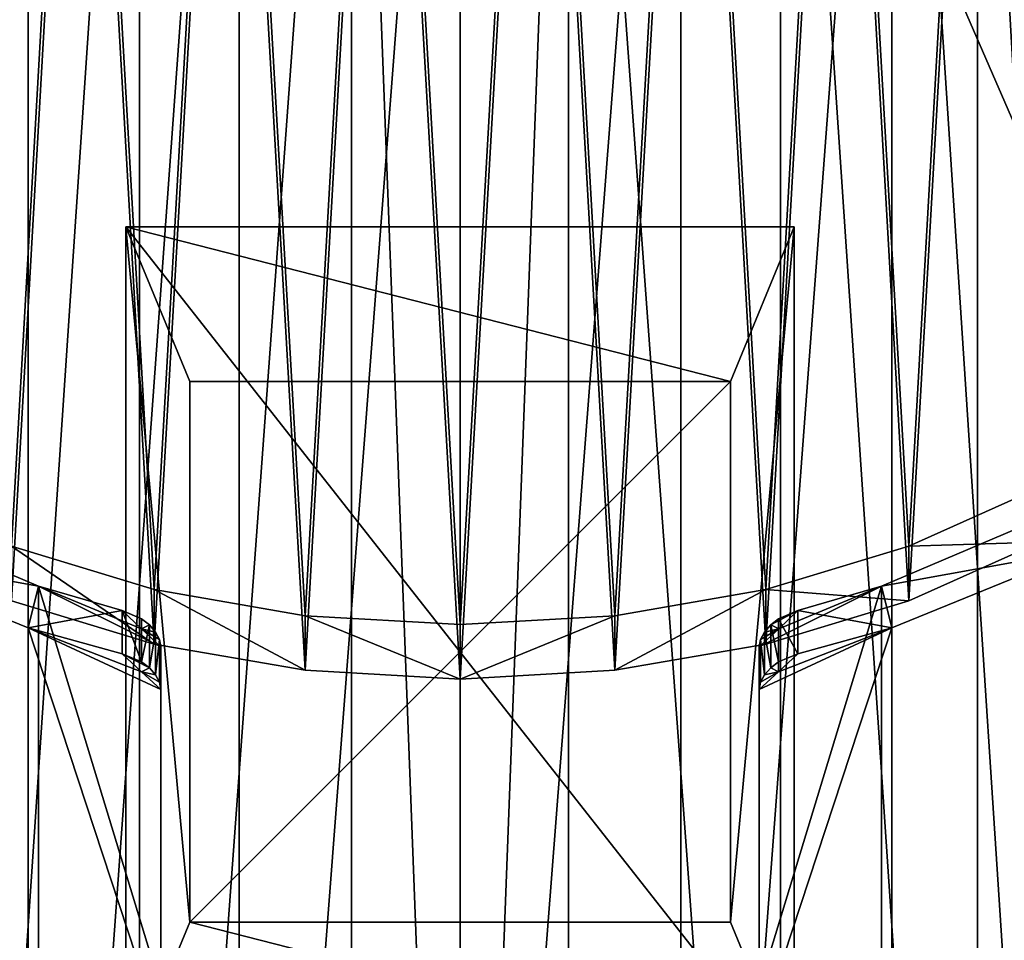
# Model space of a CAD drawing. Header units: millimetres. Extents: x 7 to 87, y 1 to 200.
# Tile 7 of 14: x 36 to 61, y 69 to 93. Entities that reach past the tile are written whole.
import ezdxf

# ---------------------------------------------------------------- set-up
doc = ezdxf.new("R2010")
doc.units = ezdxf.units.MM
doc.header["$LTSCALE"] = 25.4
doc.layers.get('0').update_dxf_attribs({"true_color": 0xff5454})

# ---------------------------------------------------------------- blocks, each defined once
blk = doc.blocks.new('MONO-DEEP-I-10458-10464.STL')
at = {"color": 250, "true_color": 0x262626}
mesh = blk.add_polyface(dxfattribs=at)
corners = [(76.23, 190.266, 177.341), (17.83, 56.066, 177.341), (17.83, 190.266, 177.341), (76.23, 56.066, 177.341)]
mesh.append_faces([[corners[k] for k in face] for face in [(0, 1, 2), (1, 0, 3)]], dxfattribs={"vtx0": -1, "color": 250})
mesh = blk.add_polyface(dxfattribs=at)
corners = [(76.23, 56.066, 178.141), (17.83, 190.266, 178.141), (17.83, 56.066, 178.141), (76.23, 190.266, 178.141)]
mesh.append_faces([[corners[k] for k in face] for face in [(0, 1, 2), (1, 0, 3)]], dxfattribs={"vtx0": -1, "color": 250})
mesh = blk.add_polyface(dxfattribs=at)
corners = [(41.312, 113.932, 76.435), (52.747, 113.932, 76.435), (47.03, 114.357, 76.01), (35.845, 112.675, 77.691), (44.219, 113.188, 77.178), (38.728, 112.334, 78.033), (30.866, 110.643, 79.724), (33.625, 110.664, 79.702), (29.15, 108.258, 82.108), (26.593, 107.923, 82.444), (25.51, 105.228, 85.138), (23.214, 104.634, 85.733), (22.876, 101.716, 88.651), (20.876, 100.92, 89.446), (21.372, 97.885, 92.481), (19.68, 96.944, 93.423), (21.068, 93.916, 96.451), (19.68, 92.879, 97.488), (21.978, 89.993, 100.374), (20.876, 88.902, 101.464), (24.059, 86.3, 104.067), (23.214, 85.188, 105.178), (27.214, 83.009, 107.357), (26.593, 81.9, 108.467), (31.295, 80.275, 110.091), (30.866, 79.179, 111.187), (36.113, 78.226, 112.141), (35.845, 77.147, 113.22), (38.28, 77.599, 112.768), (38.28, 76.476, 113.89), (49.841, 113.188, 77.178), (58.215, 112.675, 77.691), (55.332, 112.334, 78.033), (63.194, 110.643, 79.724), (60.434, 110.664, 79.702), (64.91, 108.258, 82.108), (67.466, 107.923, 82.444), (68.55, 105.228, 85.138), (70.846, 104.634, 85.733), (71.183, 101.716, 88.651), (73.184, 100.92, 89.446), (72.687, 97.885, 92.481), (74.379, 96.944, 93.423), (72.992, 93.916, 96.451), (74.379, 92.879, 97.488), (72.082, 89.993, 100.374), (73.184, 88.902, 101.464), (70.001, 86.3, 104.067), (70.846, 85.188, 105.178), (66.846, 83.009, 107.357), (67.466, 81.9, 108.467), (62.764, 80.275, 110.091), (63.194, 79.179, 111.187), (57.947, 78.226, 112.141), (58.215, 77.147, 113.22), (55.78, 77.599, 112.768), (55.78, 76.476, 113.89)]
mesh.append_faces([[corners[k] for k in face] for face in [(0, 1, 2), (28, 27, 29), (54, 55, 56)]], dxfattribs={"vtx0": -1, "color": 250})
mesh.append_faces([[corners[k] for k in face] for face in [(4, 3, 5), (5, 6, 7), (7, 6, 8), (8, 9, 10), (10, 11, 12), (12, 13, 14), (14, 15, 16), (16, 17, 18), (18, 19, 20), (20, 21, 22), (22, 23, 24), (24, 25, 26), (26, 27, 28), (1, 30, 31), (30, 1, 4), (31, 32, 33), (33, 35, 36), (36, 37, 38), (38, 39, 40), (40, 41, 42), (42, 43, 44), (44, 45, 46), (46, 47, 48), (48, 49, 50), (50, 51, 52), (52, 53, 54)]], dxfattribs={"vtx0": -1, "vtx1": -1, "color": 250})
mesh.append_faces([[corners[k] for k in face] for face in [(1, 3, 4)]], dxfattribs={"vtx0": -1, "vtx1": -1, "vtx2": -1, "color": 250})
mesh.append_faces([[corners[k] for k in face] for face in [(1, 0, 3), (5, 3, 6), (8, 6, 9), (10, 9, 11), (12, 11, 13), (14, 13, 15), (16, 15, 17), (18, 17, 19), (20, 19, 21), (22, 21, 23), (24, 23, 25), (26, 25, 27), (31, 30, 32), (33, 32, 34), (33, 34, 35), (36, 35, 37), (38, 37, 39), (40, 39, 41), (42, 41, 43), (44, 43, 45), (46, 45, 47), (48, 47, 49), (50, 49, 51), (52, 51, 53), (54, 53, 55)]], dxfattribs={"vtx0": -1, "vtx2": -1, "color": 250})
mesh = blk.add_polyface(dxfattribs=at)
corners = [(47.03, 114.357, 76.01), (41.312, 39.685, 2.189), (41.312, 113.932, 76.435), (47.03, 40.11, 1.764)]
mesh.append_faces([[corners[k] for k in face] for face in [(0, 1, 2), (1, 0, 3)]], dxfattribs={"vtx0": -1, "color": 250})
mesh = blk.add_polyface(dxfattribs=at)
corners = [(52.747, 113.932, 76.435), (47.03, 40.11, 1.764), (47.03, 114.357, 76.01), (52.747, 39.685, 2.189)]
mesh.append_faces([[corners[k] for k in face] for face in [(0, 1, 2), (1, 0, 3)]], dxfattribs={"vtx0": -1, "color": 250})
mesh = blk.add_polyface(dxfattribs=at)
corners = [(41.312, 113.932, 76.435), (35.845, 38.429, 3.445), (35.845, 112.675, 77.691), (41.312, 39.685, 2.189)]
mesh.append_faces([[corners[k] for k in face] for face in [(0, 1, 2), (1, 0, 3)]], dxfattribs={"vtx0": -1, "color": 250})
mesh = blk.add_polyface(dxfattribs=at)
corners = [(58.215, 112.675, 77.691), (52.747, 39.685, 2.189), (52.747, 113.932, 76.435), (58.215, 38.429, 3.445)]
mesh.append_faces([[corners[k] for k in face] for face in [(0, 1, 2), (1, 0, 3)]], dxfattribs={"vtx0": -1, "color": 250})
mesh = blk.add_polyface(dxfattribs=at)
corners = [(44.219, 113.188, 77.178), (38.728, 38.087, 3.787), (44.219, 38.942, 2.932), (38.728, 112.334, 78.033)]
mesh.append_faces([[corners[k] for k in face] for face in [(0, 1, 2), (1, 0, 3)]], dxfattribs={"vtx0": -1, "color": 250})
mesh = blk.add_polyface(dxfattribs=at)
corners = [(44.219, 113.188, 77.178), (47.03, 39.05, 2.824), (49.841, 113.188, 77.178)]
mesh.append_faces([[corners[k] for k in face] for face in [(0, 1, 2)]], dxfattribs={"color": 250})
mesh = blk.add_polyface(dxfattribs=at)
corners = [(44.219, 113.188, 77.178), (44.219, 38.942, 2.932), (47.03, 39.05, 2.824)]
mesh.append_faces([[corners[k] for k in face] for face in [(0, 1, 2)]], dxfattribs={"color": 250})
mesh = blk.add_polyface(dxfattribs=at)
corners = [(49.841, 113.188, 77.178), (47.03, 39.05, 2.824), (49.841, 38.942, 2.932)]
mesh.append_faces([[corners[k] for k in face] for face in [(0, 1, 2)]], dxfattribs={"color": 250})
mesh = blk.add_polyface(dxfattribs=at)
corners = [(55.332, 38.087, 3.787), (49.841, 113.188, 77.178), (49.841, 38.942, 2.932), (55.332, 112.334, 78.033)]
mesh.append_faces([[corners[k] for k in face] for face in [(0, 1, 2), (1, 0, 3)]], dxfattribs={"vtx0": -1, "color": 250})
at = {"color": 18, "true_color": 0x000000}
mesh = blk.add_polyface(dxfattribs=at)
corners = [(22.212, 92.78, 97.586), (22.535, 98.447, 91.919), (22.05, 95.623, 94.744), (23.017, 89.993, 100.374), (23.654, 101.18, 89.187), (24.444, 87.333, 103.034), (25.379, 103.75, 86.617), (26.455, 84.869, 105.497), (27.665, 106.091, 84.275), (29, 82.665, 107.701), (30.452, 108.143, 82.223), (32.011, 80.779, 109.588), (33.668, 109.852, 80.514), (35.412, 79.258, 111.108), (37.231, 111.174, 79.192), (39.113, 78.143, 112.223), (41.047, 112.075, 78.291), (43.02, 77.462, 112.904), (45.018, 112.531, 77.835), (47.03, 77.233, 113.133), (49.042, 112.531, 77.835), (51.04, 77.462, 112.904), (53.013, 112.075, 78.291), (54.947, 78.143, 112.223), (56.829, 111.174, 79.192), (58.648, 79.258, 111.108), (60.391, 109.852, 80.514), (62.048, 80.779, 109.588), (63.608, 108.143, 82.223), (65.06, 82.665, 107.701), (66.395, 106.091, 84.275), (67.604, 84.869, 105.497), (68.68, 103.75, 86.617), (69.616, 87.333, 103.034), (70.405, 101.18, 89.187), (71.043, 89.993, 100.374), (71.525, 98.447, 91.919), (71.848, 92.78, 97.586), (72.01, 95.623, 94.744)]
mesh.append_faces([[corners[k] for k in face] for face in [(0, 1, 2), (36, 37, 38)]], dxfattribs={"vtx0": -1, "color": 18})
mesh.append_faces([[corners[k] for k in face] for face in [(1, 3, 4), (4, 5, 6), (6, 7, 8), (8, 9, 10), (10, 11, 12), (12, 13, 14), (14, 15, 16), (16, 17, 18), (18, 19, 20), (20, 21, 22), (22, 23, 24), (24, 25, 26), (26, 27, 28), (28, 29, 30), (30, 31, 32), (32, 33, 34), (34, 35, 36)]], dxfattribs={"vtx0": -1, "vtx1": -1, "color": 18})
mesh.append_faces([[corners[k] for k in face] for face in [(1, 0, 3), (4, 3, 5), (6, 5, 7), (8, 7, 9), (10, 9, 11), (12, 11, 13), (14, 13, 15), (16, 15, 17), (18, 17, 19), (20, 19, 21), (22, 21, 23), (24, 23, 25), (26, 25, 27), (28, 27, 29), (30, 29, 31), (32, 31, 33), (34, 33, 35), (36, 35, 37)]], dxfattribs={"vtx0": -1, "vtx2": -1, "color": 18})
at = {"color": 250, "true_color": 0x262626}
mesh = blk.add_polyface(dxfattribs=at)
corners = [(30.866, 36.397, 5.478), (35.845, 112.675, 77.691), (35.845, 38.429, 3.445), (30.866, 110.643, 79.724)]
mesh.append_faces([[corners[k] for k in face] for face in [(0, 1, 2), (1, 0, 3)]], dxfattribs={"vtx0": -1, "color": 250})
mesh = blk.add_polyface(dxfattribs=at)
corners = [(58.215, 112.675, 77.691), (63.194, 36.397, 5.478), (58.215, 38.429, 3.445), (63.194, 110.643, 79.724)]
mesh.append_faces([[corners[k] for k in face] for face in [(0, 1, 2), (1, 0, 3)]], dxfattribs={"vtx0": -1, "color": 250})
mesh = blk.add_polyface(dxfattribs=at)
corners = [(38.728, 112.334, 78.033), (33.625, 36.418, 5.456), (38.728, 38.087, 3.787), (33.625, 110.664, 79.702)]
mesh.append_faces([[corners[k] for k in face] for face in [(0, 1, 2), (1, 0, 3)]], dxfattribs={"vtx0": -1, "color": 250})
mesh = blk.add_polyface(dxfattribs=at)
corners = [(60.434, 36.418, 5.456), (55.332, 112.334, 78.033), (55.332, 38.087, 3.787), (60.434, 110.664, 79.702)]
mesh.append_faces([[corners[k] for k in face] for face in [(0, 1, 2), (1, 0, 3)]], dxfattribs={"vtx0": -1, "color": 250})
at = {"color": 18, "true_color": 0x000000}
mesh = blk.add_polyface(dxfattribs=at)
corners = [(22.535, 97.033, 90.505), (22.212, 91.366, 96.172), (22.05, 94.209, 93.329), (23.017, 88.579, 98.959), (23.654, 99.765, 87.773), (24.444, 85.919, 101.619), (25.379, 102.336, 85.202), (26.455, 83.455, 104.083), (27.665, 104.677, 82.861), (29, 81.251, 106.287), (30.452, 106.729, 80.809), (32.011, 79.365, 108.173), (33.668, 108.438, 79.1), (35.412, 77.844, 109.694), (37.231, 109.76, 77.778), (39.113, 76.729, 110.809), (41.047, 110.661, 76.877), (43.02, 76.048, 111.49), (45.018, 111.117, 76.421), (47.03, 75.819, 111.719), (49.042, 111.117, 76.421), (51.04, 76.048, 111.49), (53.013, 110.661, 76.877), (54.947, 76.729, 110.809), (56.829, 109.76, 77.778), (58.648, 77.844, 109.694), (60.391, 108.438, 79.1), (62.048, 79.365, 108.173), (63.608, 106.729, 80.809), (65.06, 81.251, 106.287), (66.395, 104.677, 82.861), (67.604, 83.455, 104.083), (68.68, 102.336, 85.202), (69.616, 85.919, 101.619), (70.405, 99.765, 87.773), (71.043, 88.579, 98.959), (71.525, 97.033, 90.505), (71.848, 91.366, 96.172), (72.01, 94.209, 93.329)]
mesh.append_faces([[corners[k] for k in face] for face in [(0, 1, 2), (37, 36, 38)]], dxfattribs={"vtx0": -1, "color": 18})
mesh.append_faces([[corners[k] for k in face] for face in [(1, 0, 3), (3, 4, 5), (5, 6, 7), (7, 8, 9), (9, 10, 11), (11, 12, 13), (13, 14, 15), (15, 16, 17), (17, 18, 19), (19, 20, 21), (21, 22, 23), (23, 24, 25), (25, 26, 27), (27, 28, 29), (29, 30, 31), (31, 32, 33), (33, 34, 35), (35, 36, 37)]], dxfattribs={"vtx0": -1, "vtx1": -1, "color": 18})
mesh.append_faces([[corners[k] for k in face] for face in [(3, 0, 4), (5, 4, 6), (7, 6, 8), (9, 8, 10), (11, 10, 12), (13, 12, 14), (15, 14, 16), (17, 16, 18), (19, 18, 20), (21, 20, 22), (23, 22, 24), (25, 24, 26), (27, 26, 28), (29, 28, 30), (31, 30, 32), (33, 32, 34), (35, 34, 36)]], dxfattribs={"vtx0": -1, "vtx2": -1, "color": 18})
at = {"color": 250, "true_color": 0x262626}
mesh = blk.add_polyface(dxfattribs=at)
corners = [(64.91, 108.258, 82.108), (60.434, 36.418, 5.456), (64.91, 34.012, 7.862), (60.434, 110.664, 79.702)]
mesh.append_faces([[corners[k] for k in face] for face in [(0, 1, 2), (1, 0, 3)]], dxfattribs={"vtx0": -1, "color": 250})
at = {"color": 18, "true_color": 0x000000}
mesh = blk.add_polyface(dxfattribs=at)
corners = [(55.68, 65.526, 174.441), (38.38, 87.526, 174.441), (38.38, 65.526, 174.441), (55.68, 87.526, 174.441)]
mesh.append_faces([[corners[k] for k in face] for face in [(0, 1, 2), (1, 0, 3)]], dxfattribs={"vtx0": -1, "color": 18})
mesh = blk.add_polyface(dxfattribs=at)
corners = [(38.38, 87.526, 156.041), (54.03, 83.526, 115.441), (40.03, 83.526, 115.441), (55.68, 87.526, 156.041)]
mesh.append_faces([[corners[k] for k in face] for face in [(0, 1, 2), (1, 0, 3)]], dxfattribs={"vtx0": -1, "color": 18})
mesh = blk.add_polyface(dxfattribs=at)
corners = [(38.38, 87.526, 174.441), (55.68, 87.526, 156.041), (38.38, 87.526, 156.041), (55.68, 87.526, 174.441)]
mesh.append_faces([[corners[k] for k in face] for face in [(0, 1, 2), (1, 0, 3)]], dxfattribs={"vtx0": -1, "color": 18})
mesh = blk.add_polyface(dxfattribs=at)
corners = [(38.38, 87.526, 156.041), (40.03, 69.526, 115.441), (38.38, 65.526, 156.041), (40.03, 83.526, 115.441)]
mesh.append_faces([[corners[k] for k in face] for face in [(0, 1, 2), (1, 0, 3)]], dxfattribs={"vtx0": -1, "color": 18})
mesh = blk.add_polyface(dxfattribs=at)
corners = [(38.38, 87.526, 174.441), (38.38, 65.526, 156.041), (38.38, 65.526, 174.441), (38.38, 87.526, 156.041)]
mesh.append_faces([[corners[k] for k in face] for face in [(0, 1, 2), (1, 0, 3)]], dxfattribs={"vtx0": -1, "color": 18})
mesh = blk.add_polyface(dxfattribs=at)
corners = [(54.03, 69.526, 115.441), (55.68, 87.526, 156.041), (55.68, 65.526, 156.041), (54.03, 83.526, 115.441)]
mesh.append_faces([[corners[k] for k in face] for face in [(0, 1, 2), (1, 0, 3)]], dxfattribs={"vtx0": -1, "color": 18})
mesh = blk.add_polyface(dxfattribs=at)
corners = [(55.68, 87.526, 156.041), (55.68, 65.526, 174.441), (55.68, 65.526, 156.041), (55.68, 87.526, 174.441)]
mesh.append_faces([[corners[k] for k in face] for face in [(0, 1, 2), (1, 0, 3)]], dxfattribs={"vtx0": -1, "color": 18})
mesh = blk.add_polyface(dxfattribs=at)
corners = [(54.03, 83.526, 97.441), (40.03, 69.526, 97.441), (40.03, 83.526, 97.441), (54.03, 69.526, 97.441)]
mesh.append_faces([[corners[k] for k in face] for face in [(0, 1, 2), (1, 0, 3)]], dxfattribs={"vtx0": -1, "color": 18})
mesh = blk.add_polyface(dxfattribs=at)
corners = [(40.03, 83.526, 115.441), (54.03, 83.526, 97.441), (40.03, 83.526, 97.441), (54.03, 83.526, 115.441)]
mesh.append_faces([[corners[k] for k in face] for face in [(0, 1, 2), (1, 0, 3)]], dxfattribs={"vtx0": -1, "color": 18})
mesh = blk.add_polyface(dxfattribs=at)
corners = [(40.03, 83.526, 115.441), (40.03, 69.526, 97.441), (40.03, 69.526, 115.441), (40.03, 83.526, 97.441)]
mesh.append_faces([[corners[k] for k in face] for face in [(0, 1, 2), (1, 0, 3)]], dxfattribs={"vtx0": -1, "color": 18})
mesh = blk.add_polyface(dxfattribs=at)
corners = [(54.03, 83.526, 97.441), (54.03, 69.526, 115.441), (54.03, 69.526, 97.441), (54.03, 83.526, 115.441)]
mesh.append_faces([[corners[k] for k in face] for face in [(0, 1, 2), (1, 0, 3)]], dxfattribs={"vtx0": -1, "color": 18})
mesh = blk.add_polyface(dxfattribs=at)
corners = [(62.048, 79.365, 108.173), (58.648, 79.258, 111.108), (58.648, 77.844, 109.694), (62.048, 80.779, 109.588)]
mesh.append_faces([[corners[k] for k in face] for face in [(0, 1, 2), (1, 0, 3)]], dxfattribs={"vtx0": -1, "color": 18})
at = {"color": 250, "true_color": 0x262626}
mesh = blk.add_polyface(dxfattribs=at)
corners = [(31.295, 80.275, 110.091), (36.113, 3.979, 37.895), (31.295, 6.029, 35.845), (36.113, 78.226, 112.141)]
mesh.append_faces([[corners[k] for k in face] for face in [(0, 1, 2), (1, 0, 3)]], dxfattribs={"vtx0": -1, "color": 250})
mesh = blk.add_polyface(dxfattribs=at)
corners = [(57.947, 3.979, 37.895), (62.764, 80.275, 110.091), (62.764, 6.029, 35.845), (57.947, 78.226, 112.141)]
mesh.append_faces([[corners[k] for k in face] for face in [(0, 1, 2), (1, 0, 3)]], dxfattribs={"vtx0": -1, "color": 250})
mesh = blk.add_polyface(dxfattribs=at)
corners = [(35.845, 2.901, 38.973), (30.866, 79.179, 111.187), (30.866, 4.933, 36.941), (35.845, 77.147, 113.22)]
mesh.append_faces([[corners[k] for k in face] for face in [(0, 1, 2), (1, 0, 3)]], dxfattribs={"vtx0": -1, "color": 250})
at = {"color": 18, "true_color": 0x000000}
mesh = blk.add_polyface(dxfattribs=at)
corners = [(39.113, 76.729, 110.809), (35.412, 79.258, 111.108), (35.412, 77.844, 109.694), (39.113, 78.143, 112.223)]
mesh.append_faces([[corners[k] for k in face] for face in [(0, 1, 2), (1, 0, 3)]], dxfattribs={"vtx0": -1, "color": 18})
mesh = blk.add_polyface(dxfattribs=at)
corners = [(58.648, 77.844, 109.694), (54.947, 78.143, 112.223), (54.947, 76.729, 110.809), (58.648, 79.258, 111.108)]
mesh.append_faces([[corners[k] for k in face] for face in [(0, 1, 2), (1, 0, 3)]], dxfattribs={"vtx0": -1, "color": 18})
at = {"color": 250, "true_color": 0x262626}
mesh = blk.add_polyface(dxfattribs=at)
corners = [(63.194, 79.179, 111.187), (58.215, 2.901, 38.973), (63.194, 4.933, 36.941), (58.215, 77.147, 113.22)]
mesh.append_faces([[corners[k] for k in face] for face in [(0, 1, 2), (1, 0, 3)]], dxfattribs={"vtx0": -1, "color": 250})
mesh = blk.add_polyface(dxfattribs=at)
corners = [(38.28, 77.599, 112.768), (38.778, 77.123, 112.536), (36.113, 78.226, 112.141)]
mesh.append_faces([[corners[k] for k in face] for face in [(0, 1, 2)]], dxfattribs={"color": 250})
mesh = blk.add_polyface(dxfattribs=at)
corners = [(38.778, 77.123, 112.536), (39.28, 76.655, 112.297), (36.113, 78.226, 112.141)]
mesh.append_faces([[corners[k] for k in face] for face in [(0, 1, 2)]], dxfattribs={"color": 250})
mesh = blk.add_polyface(dxfattribs=at)
corners = [(36.113, 78.226, 112.141), (39.28, 67.816, 103.459), (36.113, 3.979, 37.895), (39.28, 76.655, 112.297)]
mesh.append_faces([[corners[k] for k in face] for face in [(0, 1, 2), (1, 0, 3)]], dxfattribs={"vtx0": -1, "color": 250})
at = {"color": 18, "true_color": 0x000000}
mesh = blk.add_polyface(dxfattribs=at)
corners = [(43.02, 76.048, 111.49), (39.113, 78.143, 112.223), (39.113, 76.729, 110.809), (43.02, 77.462, 112.904)]
mesh.append_faces([[corners[k] for k in face] for face in [(0, 1, 2), (1, 0, 3)]], dxfattribs={"vtx0": -1, "color": 18})
mesh = blk.add_polyface(dxfattribs=at)
corners = [(54.947, 78.143, 112.223), (51.04, 76.048, 111.49), (54.947, 76.729, 110.809), (51.04, 77.462, 112.904)]
mesh.append_faces([[corners[k] for k in face] for face in [(0, 1, 2), (1, 0, 3)]], dxfattribs={"vtx0": -1, "color": 18})
at = {"color": 250, "true_color": 0x262626}
mesh = blk.add_polyface(dxfattribs=at)
corners = [(54.78, 67.816, 103.459), (57.947, 78.226, 112.141), (57.947, 3.979, 37.895), (54.78, 76.655, 112.297)]
mesh.append_faces([[corners[k] for k in face] for face in [(0, 1, 2), (1, 0, 3)]], dxfattribs={"vtx0": -1, "color": 250})
mesh = blk.add_polyface(dxfattribs=at)
corners = [(55.282, 77.123, 112.536), (57.947, 78.226, 112.141), (54.78, 76.655, 112.297)]
mesh.append_faces([[corners[k] for k in face] for face in [(0, 1, 2)]], dxfattribs={"color": 250})
mesh = blk.add_polyface(dxfattribs=at)
corners = [(55.78, 77.599, 112.768), (57.947, 78.226, 112.141), (55.282, 77.123, 112.536)]
mesh.append_faces([[corners[k] for k in face] for face in [(0, 1, 2)]], dxfattribs={"color": 250})
mesh = blk.add_polyface(dxfattribs=at)
corners = [(38.78, 77.382, 112.795), (38.778, 77.123, 112.536), (38.28, 77.599, 112.768)]
mesh.append_faces([[corners[k] for k in face] for face in [(0, 1, 2)]], dxfattribs={"color": 250})
mesh = blk.add_polyface(dxfattribs=at)
corners = [(38.78, 76.267, 113.91), (38.28, 77.599, 112.768), (38.28, 76.476, 113.89), (38.78, 77.382, 112.795)]
mesh.append_faces([[corners[k] for k in face] for face in [(0, 1, 2), (1, 0, 3)]], dxfattribs={"vtx0": -1, "color": 250})
mesh = blk.add_polyface(dxfattribs=at)
corners = [(55.78, 77.599, 112.768), (55.282, 77.123, 112.536), (55.074, 77.222, 112.732)]
mesh.append_faces([[corners[k] for k in face] for face in [(0, 1, 2)]], dxfattribs={"color": 250})
mesh = blk.add_polyface(dxfattribs=at)
corners = [(55.28, 77.382, 112.795), (55.78, 77.599, 112.768), (55.074, 77.222, 112.732)]
mesh.append_faces([[corners[k] for k in face] for face in [(0, 1, 2)]], dxfattribs={"color": 250})
mesh = blk.add_polyface(dxfattribs=at)
corners = [(55.78, 76.476, 113.89), (55.28, 77.382, 112.795), (55.28, 76.267, 113.91), (55.78, 77.599, 112.768)]
mesh.append_faces([[corners[k] for k in face] for face in [(0, 1, 2), (1, 0, 3)]], dxfattribs={"vtx0": -1, "color": 250})
mesh = blk.add_polyface(dxfattribs=at)
corners = [(38.78, 77.382, 112.795), (38.986, 77.222, 112.732), (38.778, 77.123, 112.536)]
mesh.append_faces([[corners[k] for k in face] for face in [(0, 1, 2)]], dxfattribs={"color": 250})
mesh = blk.add_polyface(dxfattribs=at)
corners = [(38.986, 77.222, 112.732), (38.78, 76.267, 113.91), (38.986, 76.11, 113.844), (38.78, 77.382, 112.795)]
mesh.append_faces([[corners[k] for k in face] for face in [(0, 1, 2), (1, 0, 3)]], dxfattribs={"vtx0": -1, "color": 250})
at = {"color": 18, "true_color": 0x000000}
mesh = blk.add_polyface(dxfattribs=at)
corners = [(47.03, 75.819, 111.719), (43.02, 77.462, 112.904), (43.02, 76.048, 111.49), (47.03, 77.233, 113.133)]
mesh.append_faces([[corners[k] for k in face] for face in [(0, 1, 2), (1, 0, 3)]], dxfattribs={"vtx0": -1, "color": 18})
mesh = blk.add_polyface(dxfattribs=at)
corners = [(51.04, 77.462, 112.904), (47.03, 75.819, 111.719), (51.04, 76.048, 111.49), (47.03, 77.233, 113.133)]
mesh.append_faces([[corners[k] for k in face] for face in [(0, 1, 2), (1, 0, 3)]], dxfattribs={"vtx0": -1, "color": 18})
at = {"color": 250, "true_color": 0x262626}
mesh = blk.add_polyface(dxfattribs=at)
corners = [(55.28, 76.267, 113.91), (55.074, 77.222, 112.732), (55.074, 76.11, 113.844), (55.28, 77.382, 112.795)]
mesh.append_faces([[corners[k] for k in face] for face in [(0, 1, 2), (1, 0, 3)]], dxfattribs={"vtx0": -1, "color": 250})
mesh = blk.add_polyface(dxfattribs=at)
corners = [(38.28, 76.476, 113.89), (35.845, 77.147, 113.22), (38.778, 76.008, 113.651)]
mesh.append_faces([[corners[k] for k in face] for face in [(0, 1, 2)]], dxfattribs={"color": 250})
mesh = blk.add_polyface(dxfattribs=at)
corners = [(38.778, 76.008, 113.651), (35.845, 77.147, 113.22), (39.28, 75.547, 113.406)]
mesh.append_faces([[corners[k] for k in face] for face in [(0, 1, 2)]], dxfattribs={"color": 250})
mesh = blk.add_polyface(dxfattribs=at)
corners = [(39.28, 66.708, 104.567), (35.845, 77.147, 113.22), (35.845, 2.901, 38.973), (39.28, 75.547, 113.406)]
mesh.append_faces([[corners[k] for k in face] for face in [(0, 1, 2), (1, 0, 3)]], dxfattribs={"vtx0": -1, "color": 250})
mesh = blk.add_polyface(dxfattribs=at)
corners = [(38.778, 77.123, 112.536), (39.146, 77.038, 112.621), (39.245, 76.847, 112.474), (38.986, 77.222, 112.732)]
mesh.append_faces([[corners[k] for k in face] for face in [(0, 1, 2), (1, 0, 3)]], dxfattribs={"vtx0": -1, "color": 250})
mesh = blk.add_polyface(dxfattribs=at)
corners = [(38.778, 77.123, 112.536), (39.245, 76.847, 112.474), (39.28, 76.655, 112.297)]
mesh.append_faces([[corners[k] for k in face] for face in [(0, 1, 2)]], dxfattribs={"color": 250})
mesh = blk.add_polyface(dxfattribs=at)
corners = [(39.146, 77.038, 112.621), (38.986, 76.11, 113.844), (39.146, 75.928, 113.731), (38.986, 77.222, 112.732)]
mesh.append_faces([[corners[k] for k in face] for face in [(0, 1, 2), (1, 0, 3)]], dxfattribs={"vtx0": -1, "color": 250})
mesh = blk.add_polyface(dxfattribs=at)
corners = [(39.245, 76.847, 112.474), (39.146, 75.928, 113.731), (39.246, 75.737, 113.582), (39.146, 77.038, 112.621)]
mesh.append_faces([[corners[k] for k in face] for face in [(0, 1, 2), (1, 0, 3)]], dxfattribs={"vtx0": -1, "color": 250})
mesh = blk.add_polyface(dxfattribs=at)
corners = [(58.215, 77.147, 113.22), (54.78, 66.708, 104.567), (58.215, 2.901, 38.973), (54.78, 75.547, 113.406)]
mesh.append_faces([[corners[k] for k in face] for face in [(0, 1, 2), (1, 0, 3)]], dxfattribs={"vtx0": -1, "color": 250})
mesh = blk.add_polyface(dxfattribs=at)
corners = [(55.281, 76.008, 113.651), (54.78, 75.547, 113.406), (58.215, 77.147, 113.22)]
mesh.append_faces([[corners[k] for k in face] for face in [(0, 1, 2)]], dxfattribs={"color": 250})
mesh = blk.add_polyface(dxfattribs=at)
corners = [(55.282, 77.123, 112.536), (54.78, 76.655, 112.297), (54.814, 76.846, 112.473)]
mesh.append_faces([[corners[k] for k in face] for face in [(0, 1, 2)]], dxfattribs={"color": 250})
mesh = blk.add_polyface(dxfattribs=at)
corners = [(54.914, 77.038, 112.621), (55.282, 77.123, 112.536), (54.814, 76.846, 112.473), (55.074, 77.222, 112.732)]
mesh.append_faces([[corners[k] for k in face] for face in [(0, 1, 2), (1, 0, 3)]], dxfattribs={"vtx0": -1, "color": 250})
mesh = blk.add_polyface(dxfattribs=at)
corners = [(54.914, 75.928, 113.731), (54.814, 76.846, 112.473), (54.814, 75.738, 113.583), (54.914, 77.038, 112.621)]
mesh.append_faces([[corners[k] for k in face] for face in [(0, 1, 2), (1, 0, 3)]], dxfattribs={"vtx0": -1, "color": 250})
mesh = blk.add_polyface(dxfattribs=at)
corners = [(55.074, 76.11, 113.844), (54.914, 77.038, 112.621), (54.914, 75.928, 113.731), (55.074, 77.222, 112.732)]
mesh.append_faces([[corners[k] for k in face] for face in [(0, 1, 2), (1, 0, 3)]], dxfattribs={"vtx0": -1, "color": 250})
mesh = blk.add_polyface(dxfattribs=at)
corners = [(55.78, 76.476, 113.89), (55.281, 76.008, 113.651), (58.215, 77.147, 113.22)]
mesh.append_faces([[corners[k] for k in face] for face in [(0, 1, 2)]], dxfattribs={"color": 250})
mesh = blk.add_polyface(dxfattribs=at)
corners = [(39.28, 76.655, 112.297), (39.246, 75.737, 113.582), (39.28, 75.547, 113.406), (39.245, 76.847, 112.474)]
mesh.append_faces([[corners[k] for k in face] for face in [(0, 1, 2), (1, 0, 3)]], dxfattribs={"vtx0": -1, "color": 250})
mesh = blk.add_polyface(dxfattribs=at)
corners = [(54.814, 75.738, 113.583), (54.78, 76.655, 112.297), (54.78, 75.547, 113.406), (54.814, 76.846, 112.473)]
mesh.append_faces([[corners[k] for k in face] for face in [(0, 1, 2), (1, 0, 3)]], dxfattribs={"vtx0": -1, "color": 250})
mesh = blk.add_polyface(dxfattribs=at)
corners = [(39.28, 67.816, 103.459), (39.28, 75.547, 113.406), (39.28, 66.708, 104.567), (39.28, 76.655, 112.297)]
mesh.append_faces([[corners[k] for k in face] for face in [(0, 1, 2), (1, 0, 3)]], dxfattribs={"vtx0": -1, "color": 250})
mesh = blk.add_polyface(dxfattribs=at)
corners = [(54.78, 75.547, 113.406), (54.78, 67.816, 103.459), (54.78, 66.708, 104.567), (54.78, 76.655, 112.297)]
mesh.append_faces([[corners[k] for k in face] for face in [(0, 1, 2), (1, 0, 3)]], dxfattribs={"vtx0": -1, "color": 250})
mesh = blk.add_polyface(dxfattribs=at)
corners = [(38.78, 76.267, 113.91), (38.28, 76.476, 113.89), (38.986, 76.11, 113.844)]
mesh.append_faces([[corners[k] for k in face] for face in [(0, 1, 2)]], dxfattribs={"color": 250})
mesh = blk.add_polyface(dxfattribs=at)
corners = [(38.986, 76.11, 113.844), (38.28, 76.476, 113.89), (38.778, 76.008, 113.651)]
mesh.append_faces([[corners[k] for k in face] for face in [(0, 1, 2)]], dxfattribs={"color": 250})
mesh = blk.add_polyface(dxfattribs=at)
corners = [(55.28, 76.267, 113.91), (55.074, 76.11, 113.844), (55.281, 76.008, 113.651)]
mesh.append_faces([[corners[k] for k in face] for face in [(0, 1, 2)]], dxfattribs={"color": 250})
mesh = blk.add_polyface(dxfattribs=at)
corners = [(55.78, 76.476, 113.89), (55.28, 76.267, 113.91), (55.281, 76.008, 113.651)]
mesh.append_faces([[corners[k] for k in face] for face in [(0, 1, 2)]], dxfattribs={"color": 250})
mesh = blk.add_polyface(dxfattribs=at)
corners = [(39.146, 75.928, 113.731), (38.778, 76.008, 113.651), (39.246, 75.737, 113.582), (38.986, 76.11, 113.844)]
mesh.append_faces([[corners[k] for k in face] for face in [(0, 1, 2), (1, 0, 3)]], dxfattribs={"vtx0": -1, "color": 250})
mesh = blk.add_polyface(dxfattribs=at)
corners = [(38.778, 76.008, 113.651), (39.28, 75.547, 113.406), (39.246, 75.737, 113.582)]
mesh.append_faces([[corners[k] for k in face] for face in [(0, 1, 2)]], dxfattribs={"color": 250})
mesh = blk.add_polyface(dxfattribs=at)
corners = [(55.281, 76.008, 113.651), (54.814, 75.738, 113.583), (54.78, 75.547, 113.406)]
mesh.append_faces([[corners[k] for k in face] for face in [(0, 1, 2)]], dxfattribs={"color": 250})
mesh = blk.add_polyface(dxfattribs=at)
corners = [(55.281, 76.008, 113.651), (54.914, 75.928, 113.731), (54.814, 75.738, 113.583), (55.074, 76.11, 113.844)]
mesh.append_faces([[corners[k] for k in face] for face in [(0, 1, 2), (1, 0, 3)]], dxfattribs={"vtx0": -1, "color": 250})
at = {"color": 18, "true_color": 0x000000}
mesh = blk.add_polyface(dxfattribs=at)
corners = [(55.68, 65.526, 156.041), (40.03, 69.526, 115.441), (54.03, 69.526, 115.441), (38.38, 65.526, 156.041)]
mesh.append_faces([[corners[k] for k in face] for face in [(0, 1, 2), (1, 0, 3)]], dxfattribs={"vtx0": -1, "color": 18})
mesh = blk.add_polyface(dxfattribs=at)
corners = [(54.03, 69.526, 115.441), (40.03, 69.526, 97.441), (54.03, 69.526, 97.441), (40.03, 69.526, 115.441)]
mesh.append_faces([[corners[k] for k in face] for face in [(0, 1, 2), (1, 0, 3)]], dxfattribs={"vtx0": -1, "color": 18})

msp = doc.modelspace()

# ---------------------------------------------------------------- block references
at = {"color": 0}
msp.add_blockref('MONO-DEEP-I-10458-10464.STL', (0, 0), dxfattribs=at)

doc.saveas('drawing.dxf')
